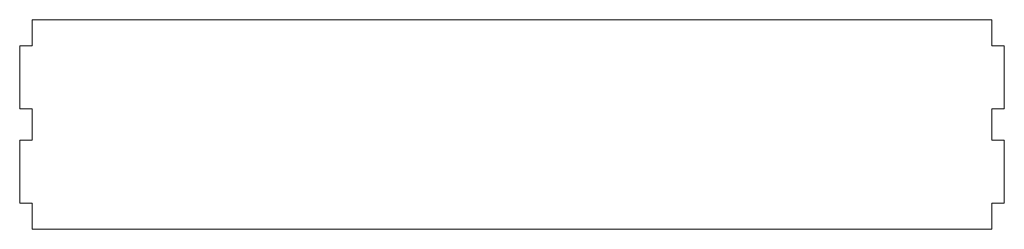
# Model space of a CAD drawing. Header units: millimetres. Extents: x -235 to 235, y -50 to 50.
import ezdxf

# ---------------------------------------------------------------- set-up
doc = ezdxf.new("R2010")
doc.units = ezdxf.units.MM

msp = doc.modelspace()

# ---------------------------------------------------------------- linework, layer by layer
at = {"color": 7, "linetype": 'Continuous', "lineweight": 15}
for p, q in [((-229.2, 37.5), (-229.2, 50)), ((-229.2, 50), (229.2, 50)), ((229.2, 50), (229.2, 37.5)), ((-235.2, 7.5), (-235.2, 37.5)), ((-235.2, 37.5), (-229.2, 37.5)), ((235.2, 37.5), (229.2, 37.5)), ((235.2, 37.5), (235.2, 7.5)), ((-235.2, 7.5), (-229.2, 7.5)), ((-229.2, -7.5), (-229.2, 7.5)), ((235.2, 7.5), (229.2, 7.5)), ((229.2, 7.5), (229.2, -7.5)), ((-235.2, -37.5), (-235.2, -7.5)), ((-235.2, -7.5), (-229.2, -7.5)), ((235.2, -7.5), (229.2, -7.5)), ((235.2, -7.5), (235.2, -37.5)), ((-235.2, -37.5), (-229.2, -37.5)), ((-229.2, -50), (-229.2, -37.5)), ((235.2, -37.5), (229.2, -37.5)), ((229.2, -37.5), (229.2, -50)), ((229.2, -50), (-229.2, -50))]:
    msp.add_line(p, q, dxfattribs=at)

doc.saveas('drawing.dxf')
